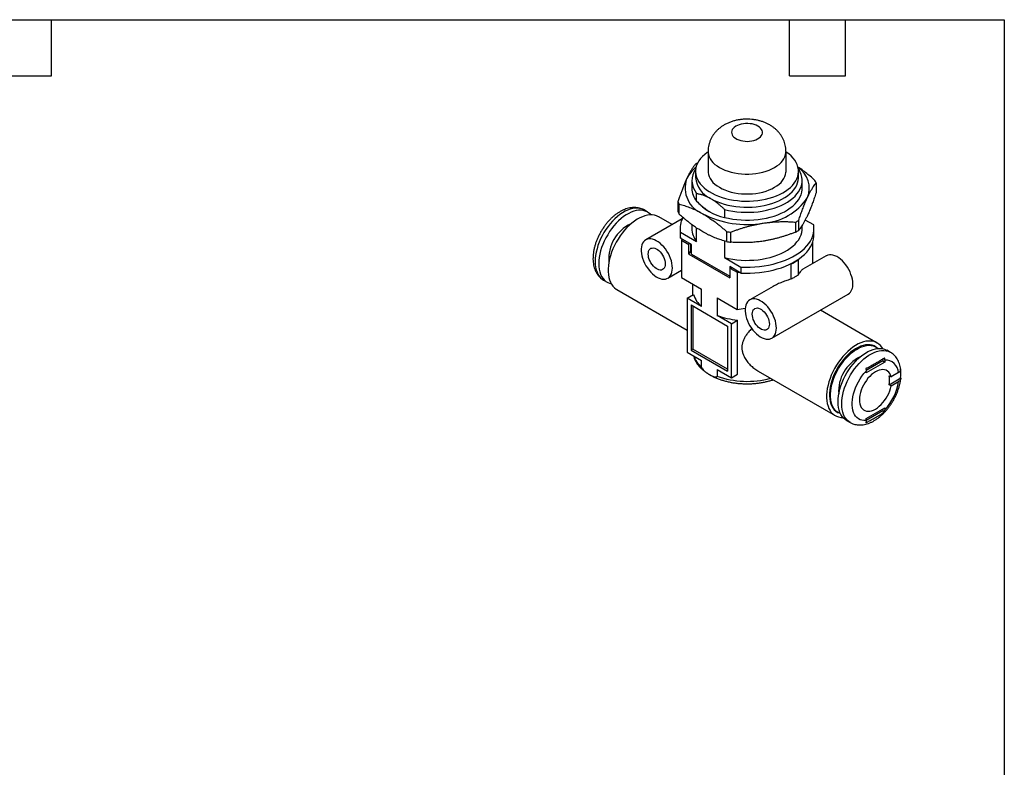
# Model space of a CAD drawing. Header units: millimetres. Extents: x 6 to 273, y 6 to 210.
# Tile 3 of 3: x 139 to 273, y 108 to 210. Entities that reach past the tile are written whole.
import ezdxf

# ---------------------------------------------------------------- set-up
doc = ezdxf.new("R2010")
doc.units = ezdxf.units.MM
doc.linetypes.add('SLD-Solid', pattern=[0])
doc.layers.add('TEXT', color=140, linetype='SLD-Solid', lineweight=25)

msp = doc.modelspace()

# ---------------------------------------------------------------- linework, layer by layer
for p, q in [((232.77, 191.62), (232.77, 188.93)), ((243.37, 188.93), (243.37, 191.62)), ((231.07, 188.93), (231.07, 188.11)), ((245.07, 188.11), (245.07, 188.93)), ((230.57, 187.7), (230.57, 186.64)), ((245.57, 186.64), (245.57, 187.7)), ((247.46, 187.38), (247.46, 186.01)), ((228.67, 184.82), (228.67, 183.46)), ((231.21, 184.88), (231.21, 185.95)), ((224.55, 183.4), (224.06, 183.69)), ((228.83, 183.13), (228.83, 184.5)), ((235.02, 183.75), (235.02, 182.69)), ((229.26, 182.49), (224.3, 179.63)), ((227.9, 181.7), (226.07, 182.76)), ((245.09, 180.92), (245.09, 182.28)), ((247.13, 181.66), (245.98, 182.32)), ((228.97, 181.17), (228.97, 180.36)), ((230.57, 181.72), (230.57, 181.17)), ((231.21, 179.41), (231.21, 181.26)), ((235.29, 180.77), (235.29, 179.4)), ((244.68, 182.04), (244.68, 180.68)), ((245.57, 181.17), (245.57, 181.6)), ((247.17, 180.36), (247.17, 181.17)), ((229.01, 179.87), (229.01, 180.69)), ((229.01, 180.69), (231.21, 179.41)), ((230.53, 178.99), (229.01, 179.87)), ((229.24, 179.74), (229.16, 179.58)), ((229.16, 179.58), (229.16, 174.51)), ((229.16, 179.58), (230.14, 179.01)), ((235.02, 179.48), (235.02, 177.22)), ((235.85, 179.31), (235.85, 180.68)), ((230.22, 179.17), (230.14, 179.01)), ((230.14, 177.7), (230.14, 179.01)), ((230.36, 178.16), (230.14, 177.7)), ((230.36, 179.09), (230.36, 178.05)), ((230.53, 177.69), (230.53, 178.99)), ((246.97, 179.27), (246.97, 176.39)), ((230.14, 177.7), (235.74, 174.48)), ((230.53, 177.69), (235.71, 174.7)), ((235.02, 177.22), (237.23, 175.94)), ((245.01, 176.92), (245.04, 176.98)), ((245.01, 176.92), (245.01, 174.85)), ((248.83, 177.46), (245.65, 175.63)), ((227.3, 174.43), (229.16, 175.51)), ((237.23, 175.12), (235.71, 176)), ((235.71, 176), (235.71, 174.7)), ((235.74, 175.78), (236.02, 175.82)), ((235.74, 175.78), (236.72, 175.22)), ((235.74, 175.78), (235.74, 174.48)), ((237.23, 175.94), (237.23, 175.12)), ((243.91, 176.33), (244.02, 176.35)), ((244.02, 176.35), (244.02, 174.28)), ((218.56, 174.16), (219.05, 173.88)), ((229.16, 174.51), (231.89, 172.94)), ((235.71, 174.7), (235.74, 174.69)), ((236.72, 175.22), (236.99, 175.26)), ((236.72, 175.22), (236.72, 170.15)), ((220.37, 172.89), (229.93, 167.36)), ((230.67, 173.65), (230.67, 172.12)), ((231.89, 170.57), (231.89, 172.94)), ((241.62, 173.3), (238.44, 171.46)), ((229.93, 171.7), (230.78, 172.19)), ((229.93, 171.7), (229.93, 164.35)), ((231.89, 170.57), (229.93, 171.7)), ((233.99, 171.73), (236.72, 170.15)), ((233.99, 171.73), (233.99, 169.36)), ((241.44, 166.27), (251.83, 172.27)), ((230.46, 170.78), (235.41, 167.92)), ((230.46, 170.78), (230.46, 164.66)), ((230.68, 170.66), (230.68, 164.78)), ((236.72, 170.15), (237.83, 170.33)), ((255.77, 165.61), (248.04, 170.08)), ((235.95, 168.23), (233.99, 169.36)), ((235.95, 168.23), (236.79, 168.72)), ((236.79, 161.37), (236.79, 168.72)), ((235.41, 167.92), (235.41, 161.8)), ((235.95, 160.88), (235.95, 168.23)), ((230.68, 164.78), (230.46, 164.66)), ((235.41, 162.05), (230.68, 164.78)), ((255.63, 165.06), (255.49, 165.14)), ((229.93, 164.35), (231.89, 163.22)), ((230.46, 164.66), (235.41, 161.8)), ((256.52, 163.45), (256.52, 163.17)), ((257.57, 164.34), (257.08, 164.63)), ((231.89, 162.32), (231.89, 163.22)), ((233.99, 162.01), (235.95, 160.88)), ((233.99, 162.01), (233.99, 161.11)), ((256.52, 163.17), (254.25, 161.86)), ((256.8, 163.01), (254.26, 161.54)), ((256.52, 163.17), (256.8, 163.01)), ((256.8, 163.27), (256.8, 163.01)), ((235.95, 160.88), (236.79, 161.37)), ((239.6, 161.78), (250.07, 155.74)), ((254.26, 161.54), (254.26, 161.8)), ((257.38, 161.17), (257.66, 161.01)), ((257.38, 159.95), (258.96, 160.86)), ((258.67, 161.59), (257.66, 161.01)), ((257.66, 159.78), (257.38, 159.95)), ((257.66, 159.78), (258.67, 160.37)), ((254.26, 155.33), (256.8, 156.8)), ((256.52, 156.64), (256.52, 156.39)), ((256.8, 156.8), (256.8, 156.54)), ((250.34, 156.22), (250.48, 156.14)), ((256.52, 156.39), (254.26, 155.09)), ((254.26, 155.07), (254.26, 155.33)), ((256.52, 156.39), (256.76, 156.25)), ((251.58, 155.1), (252.08, 154.81))]:
    msp.add_line(p, q)
at = {"flags": 128}
for points in [[(239.55, 195.09), (239.32, 195.21), (239.06, 195.3), (238.78, 195.38), (238.49, 195.42), (238.18, 195.45), (237.87, 195.44), (237.57, 195.42), (237.28, 195.36), (237.01, 195.28), (236.75, 195.18), (236.53, 195.06), (236.34, 194.92), (236.18, 194.77), (236.07, 194.61), (235.99, 194.44), (235.97, 194.26), (235.98, 194.08), (236.04, 193.91), (236.15, 193.74), (236.29, 193.59), (236.48, 193.44), (236.69, 193.32), (236.94, 193.21), (237.21, 193.13), (237.5, 193.07), (237.8, 193.03), (238.1, 193.02), (238.41, 193.04), (238.71, 193.08), (238.99, 193.15), (239.26, 193.24), (239.5, 193.35), (239.7, 193.48), (239.88, 193.62), (240.01, 193.78), (240.11, 193.95), (240.16, 194.13), (240.16, 194.3), (240.12, 194.48), (240.04, 194.65), (239.92, 194.81), (239.75, 194.96), (239.55, 195.09)], [(232.77, 191.57), (232.65, 191.49), (232.31, 191.23), (232.02, 190.96), (231.76, 190.68), (231.53, 190.38), (231.36, 190.08), (231.22, 189.77), (231.12, 189.45), (231.08, 189.13), (231.07, 188.81), (231.11, 188.49), (231.19, 188.17), (231.32, 187.86), (231.49, 187.55), (231.7, 187.25), (231.95, 186.97), (232.24, 186.69), (232.56, 186.43), (232.92, 186.19), (233.32, 185.96), (233.74, 185.75), (234.19, 185.56), (234.67, 185.4), (235.16, 185.25), (235.68, 185.13), (236.21, 185.03), (236.75, 184.96), (237.3, 184.91), (237.86, 184.89), (238.41, 184.89), (238.97, 184.92), (239.52, 184.98), (240.06, 185.05), (240.58, 185.16), (241.09, 185.29), (241.59, 185.44), (242.06, 185.61), (242.5, 185.8), (242.92, 186.02), (243.3, 186.25), (243.65, 186.5), (243.97, 186.76), (244.25, 187.04), (244.49, 187.33), (244.69, 187.63), (244.85, 187.94), (244.97, 188.25), (245.04, 188.57), (245.07, 188.89), (245.05, 189.21), (244.99, 189.53), (244.88, 189.85), (244.74, 190.16), (244.55, 190.46), (244.32, 190.75), (244.05, 191.03), (243.74, 191.3), (243.39, 191.55), (243.37, 191.57)], [(232.77, 191.62), (232.77, 191.48), (232.82, 191.2), (232.91, 190.92), (233.04, 190.65), (233.22, 190.39), (233.44, 190.13), (233.69, 189.89), (233.99, 189.67), (234.32, 189.46), (234.68, 189.27), (235.07, 189.1), (235.49, 188.95), (235.93, 188.82), (236.38, 188.72), (236.85, 188.65), (237.33, 188.59), (237.82, 188.57), (238.31, 188.57), (238.8, 188.59), (239.28, 188.65), (239.75, 188.72), (240.21, 188.82), (240.65, 188.95), (241.06, 189.1), (241.45, 189.27), (241.81, 189.46), (242.14, 189.67), (242.44, 189.89), (242.7, 190.13), (242.91, 190.39), (243.09, 190.65), (243.23, 190.92), (243.32, 191.2), (243.36, 191.48), (243.37, 191.62)], [(232.77, 188.93), (232.77, 188.79), (232.82, 188.51), (232.91, 188.23), (233.04, 187.96), (233.22, 187.69), (233.44, 187.44), (233.69, 187.2), (233.99, 186.97), (234.32, 186.77), (234.68, 186.58), (235.07, 186.41), (235.49, 186.26), (235.93, 186.13), (236.38, 186.03), (236.85, 185.95), (237.33, 185.9), (237.82, 185.87), (238.31, 185.87), (238.8, 185.9), (239.28, 185.95), (239.75, 186.03), (240.21, 186.13), (240.65, 186.26), (241.06, 186.41), (241.45, 186.58), (241.81, 186.77), (242.14, 186.97), (242.44, 187.2), (242.7, 187.44), (242.91, 187.69), (243.09, 187.96), (243.23, 188.23), (243.32, 188.51), (243.36, 188.79), (243.37, 188.93)], [(235.02, 183.75), (235.56, 183.62), (236.12, 183.52), (236.69, 183.45), (237.26, 183.4), (237.84, 183.38), (238.42, 183.38), (239, 183.41), (239.58, 183.46), (240.14, 183.54), (240.7, 183.65), (241.23, 183.78), (241.75, 183.93), (242.25, 184.11), (242.72, 184.31), (243.16, 184.53), (243.57, 184.76), (243.95, 185.02), (244.29, 185.29), (244.6, 185.58), (244.86, 185.88), (245.09, 186.19), (245.27, 186.51), (245.41, 186.83), (245.51, 187.16), (245.56, 187.5), (245.56, 187.83), (245.52, 188.17), (245.44, 188.5), (245.31, 188.83), (245.14, 189.15), (245.04, 189.3)], [(233.12, 185.26), (233.53, 185.03), (233.97, 184.83), (234.44, 184.65), (234.94, 184.5), (235.45, 184.36), (235.98, 184.25), (236.53, 184.17), (237.08, 184.11), (237.64, 184.08), (238.21, 184.07), (238.77, 184.09), (239.33, 184.14), (239.88, 184.21), (240.42, 184.31), (240.94, 184.43), (241.44, 184.57), (241.93, 184.74), (242.38, 184.93), (242.81, 185.14), (243.21, 185.37), (243.58, 185.62), (243.91, 185.88), (244.2, 186.16), (244.45, 186.45), (244.66, 186.76), (244.83, 187.07), (244.95, 187.38), (245.03, 187.71), (245.06, 188.03), (245.07, 188.11)], [(235.02, 182.69), (235.56, 182.56), (236.12, 182.46), (236.69, 182.39), (237.26, 182.34), (237.84, 182.32), (238.42, 182.32), (239, 182.35), (239.58, 182.4), (240.14, 182.48), (240.7, 182.59), (241.23, 182.72), (241.75, 182.87), (242.25, 183.05), (242.72, 183.25), (243.16, 183.46), (243.57, 183.7), (243.95, 183.96), (244.29, 184.23), (244.6, 184.52), (244.86, 184.81), (245.09, 185.12), (245.27, 185.44), (245.41, 185.77), (245.51, 186.1), (245.56, 186.44), (245.57, 186.64)], [(224.06, 183.69), (224, 183.72), (223.73, 183.84), (223.45, 183.91), (223.15, 183.94), (222.84, 183.94), (222.51, 183.89), (222.17, 183.8), (221.83, 183.68), (221.48, 183.51), (221.13, 183.31), (220.79, 183.07), (220.44, 182.8), (220.11, 182.5), (219.78, 182.17), (219.47, 181.82), (219.17, 181.44), (218.88, 181.04), (218.62, 180.62), (218.38, 180.19), (218.16, 179.75), (217.97, 179.3), (217.8, 178.85), (217.67, 178.4), (217.56, 177.96), (217.48, 177.52), (217.43, 177.09), (217.42, 176.68), (217.43, 176.29), (217.48, 175.91), (217.56, 175.57), (217.67, 175.25), (217.8, 174.95), (217.97, 174.69), (218.16, 174.47), (218.38, 174.28), (218.56, 174.16)], [(225.01, 183.03), (224.95, 183.1), (224.73, 183.28), (224.49, 183.44), (224.23, 183.55), (223.95, 183.62), (223.65, 183.66), (223.33, 183.65), (223, 183.6), (222.67, 183.52), (222.32, 183.39), (221.98, 183.23), (221.63, 183.02), (221.28, 182.79), (220.94, 182.52), (220.6, 182.22), (220.27, 181.89), (219.96, 181.53), (219.66, 181.15), (219.38, 180.75), (219.12, 180.33), (218.87, 179.9), (218.66, 179.46), (218.46, 179.02), (218.3, 178.57), (218.16, 178.12), (218.05, 177.67), (217.98, 177.23), (217.93, 176.81), (217.91, 176.39), (217.93, 176), (217.98, 175.63), (218.05, 175.28), (218.16, 174.96), (218.3, 174.67), (218.46, 174.41), (218.66, 174.18), (218.87, 173.99), (219.12, 173.84), (219.38, 173.73), (219.61, 173.66)], [(226.07, 182.76), (226.04, 182.78), (225.77, 182.9), (225.48, 182.98), (225.18, 183.02), (224.86, 183.02), (224.53, 182.98), (224.19, 182.9), (223.84, 182.78), (223.48, 182.62), (223.13, 182.42), (222.77, 182.19), (222.42, 181.92), (222.07, 181.63), (221.74, 181.3), (221.41, 180.94), (221.1, 180.56), (220.8, 180.16), (220.53, 179.74), (220.27, 179.3), (220.04, 178.86), (219.84, 178.4), (219.65, 177.94), (219.5, 177.48), (219.38, 177.03), (219.28, 176.57), (219.22, 176.13), (219.19, 175.7), (219.19, 175.29), (219.22, 174.9), (219.28, 174.53), (219.38, 174.19), (219.5, 173.87), (219.65, 173.59), (219.84, 173.34), (220.04, 173.12), (220.27, 172.94), (220.37, 172.89)], [(235.02, 177.22), (235.56, 177.09), (236.12, 176.99), (236.69, 176.92), (237.26, 176.87), (237.84, 176.84), (238.42, 176.85), (239, 176.88), (239.58, 176.93), (240.14, 177.01), (240.7, 177.12), (241.23, 177.25), (241.75, 177.4), (242.25, 177.58), (242.72, 177.78), (243.16, 177.99), (243.57, 178.23), (243.95, 178.49), (244.29, 178.76), (244.6, 179.04), (244.86, 179.34), (245.09, 179.65), (245.27, 179.97), (245.41, 180.3), (245.51, 180.63), (245.56, 180.97), (245.57, 181.17)], [(237.23, 175.94), (237.87, 175.92), (238.5, 175.92), (239.14, 175.96), (239.77, 176.01), (240.4, 176.09), (241.01, 176.2), (241.6, 176.33), (242.18, 176.49), (242.74, 176.67), (243.28, 176.87), (243.79, 177.09), (244.27, 177.33), (244.72, 177.59), (245.14, 177.87), (245.53, 178.16), (245.87, 178.47), (246.18, 178.8), (246.45, 179.13), (246.68, 179.47), (246.86, 179.83), (247, 180.19), (247.1, 180.55), (247.16, 180.92), (247.16, 181.29), (247.13, 181.66)], [(227.92, 175.8), (227.9, 176.11), (227.86, 176.44), (227.78, 176.77), (227.67, 177.11), (227.53, 177.44), (227.37, 177.77), (227.18, 178.09), (226.97, 178.39), (226.74, 178.67), (226.5, 178.93), (226.25, 179.16), (225.99, 179.35), (225.73, 179.51), (225.47, 179.64), (225.22, 179.72), (224.97, 179.76), (224.74, 179.76), (224.52, 179.72), (224.32, 179.64), (224.15, 179.52), (223.99, 179.36), (223.87, 179.16), (223.78, 178.94), (223.71, 178.68), (223.68, 178.4), (223.68, 178.1), (223.71, 177.78), (223.78, 177.45), (223.87, 177.12), (223.99, 176.78), (224.15, 176.45), (224.32, 176.12), (224.52, 175.81), (224.74, 175.52), (224.97, 175.25), (225.22, 175.01), (225.47, 174.8), (225.73, 174.62), (225.99, 174.48), (226.25, 174.37), (226.5, 174.31), (226.74, 174.29), (226.97, 174.31), (227.18, 174.37), (227.37, 174.47), (227.53, 174.61), (227.67, 174.79), (227.78, 175), (227.86, 175.24), (227.9, 175.51), (227.92, 175.8)], [(228.97, 180.36), (228.97, 180.24), (229.01, 179.87)], [(237.23, 175.12), (237.87, 175.1), (238.5, 175.11), (239.14, 175.14), (239.77, 175.2), (240.4, 175.28), (241.01, 175.38), (241.6, 175.52), (242.18, 175.67), (242.74, 175.85), (243.28, 176.05), (243.79, 176.27), (244.27, 176.51), (244.72, 176.77), (245.14, 177.05), (245.53, 177.35), (245.87, 177.66), (246.18, 177.98), (246.45, 178.31), (246.68, 178.66), (246.86, 179.01), (247, 179.37), (247.1, 179.74), (247.16, 180.1), (247.17, 180.36)], [(226.96, 176.35), (226.95, 176.14), (226.9, 175.95), (226.82, 175.79), (226.72, 175.67), (226.59, 175.58), (226.44, 175.53), (226.27, 175.52), (226.08, 175.56), (225.89, 175.63), (225.7, 175.74), (225.51, 175.89), (225.33, 176.06), (225.16, 176.27), (225.01, 176.49), (224.88, 176.73), (224.77, 176.98), (224.69, 177.23), (224.65, 177.47), (224.63, 177.7), (224.65, 177.91), (224.69, 178.1), (224.77, 178.26), (224.88, 178.39), (225.01, 178.48), (225.16, 178.52), (225.33, 178.53), (225.51, 178.5), (225.7, 178.43), (225.89, 178.32), (226.08, 178.17), (226.27, 177.99), (226.44, 177.79), (226.59, 177.56), (226.72, 177.32), (226.82, 177.08), (226.9, 176.83), (226.95, 176.59), (226.96, 176.35)], [(252.46, 173.64), (252.44, 173.95), (252.39, 174.27), (252.31, 174.61), (252.2, 174.94), (252.07, 175.28), (251.9, 175.61), (251.71, 175.93), (251.51, 176.23), (251.28, 176.51), (251.04, 176.77), (250.79, 177), (250.53, 177.19), (250.27, 177.35), (250.01, 177.47), (249.75, 177.56), (249.51, 177.6), (249.27, 177.6), (249.06, 177.56), (248.86, 177.48), (248.83, 177.46)], [(242.06, 167.64), (242.05, 167.95), (242, 168.27), (241.92, 168.61), (241.81, 168.94), (241.67, 169.28), (241.51, 169.61), (241.32, 169.93), (241.11, 170.23), (240.89, 170.51), (240.65, 170.77), (240.39, 170.99), (240.14, 171.19), (239.87, 171.35), (239.61, 171.47), (239.36, 171.56), (239.11, 171.6), (238.88, 171.6), (238.66, 171.56), (238.46, 171.47), (238.29, 171.35), (238.14, 171.19), (238.01, 171), (237.92, 170.77), (237.85, 170.52), (237.82, 170.24), (237.82, 169.94), (237.85, 169.62), (237.92, 169.29), (238.01, 168.95), (238.14, 168.62), (238.29, 168.28), (238.46, 167.96), (238.66, 167.65), (238.88, 167.35), (239.11, 167.09), (239.36, 166.84), (239.61, 166.63), (239.87, 166.45), (240.14, 166.31), (240.39, 166.21), (240.65, 166.15), (240.89, 166.13), (241.11, 166.15), (241.32, 166.21), (241.51, 166.31), (241.67, 166.45), (241.81, 166.63), (241.92, 166.84), (242, 167.08), (242.05, 167.35), (242.06, 167.64)], [(241.11, 168.19), (241.09, 167.98), (241.04, 167.79), (240.97, 167.63), (240.86, 167.5), (240.73, 167.42), (240.58, 167.37), (240.41, 167.36), (240.23, 167.39), (240.04, 167.47), (239.84, 167.58), (239.65, 167.72), (239.47, 167.9), (239.3, 168.1), (239.15, 168.33), (239.02, 168.57), (238.91, 168.81), (238.84, 169.06), (238.79, 169.31), (238.77, 169.54), (238.79, 169.75), (238.84, 169.94), (238.91, 170.1), (239.02, 170.22), (239.15, 170.31), (239.3, 170.36), (239.47, 170.37), (239.65, 170.34), (239.84, 170.26), (240.04, 170.15), (240.23, 170), (240.41, 169.83), (240.58, 169.62), (240.73, 169.4), (240.86, 169.16), (240.97, 168.91), (241.04, 168.66), (241.09, 168.42), (241.11, 168.19)], [(256.52, 164.84), (256.39, 165.04), (256.2, 165.27), (255.98, 165.47), (255.73, 165.63), (255.47, 165.75), (255.18, 165.84), (254.88, 165.88), (254.56, 165.88), (254.23, 165.84), (253.89, 165.76), (253.54, 165.64), (253.18, 165.48), (252.83, 165.28), (252.47, 165.05), (252.12, 164.78), (251.77, 164.48), (251.44, 164.15), (251.11, 163.8), (250.8, 163.42), (250.5, 163.01), (250.23, 162.59), (249.97, 162.16), (249.74, 161.71), (249.53, 161.26), (249.35, 160.8), (249.2, 160.34), (249.08, 159.88), (248.98, 159.43), (248.92, 158.99), (248.89, 158.56), (248.89, 158.15), (248.92, 157.76), (248.98, 157.39), (249.08, 157.04), (249.2, 156.73), (249.35, 156.44), (249.53, 156.19), (249.74, 155.98), (249.97, 155.8), (250.23, 155.66), (250.5, 155.56), (250.8, 155.5), (251.11, 155.47), (251.12, 155.47)], [(255.49, 165.14), (255.34, 165.22), (255.07, 165.31), (254.79, 165.37), (254.48, 165.38), (254.17, 165.35), (253.84, 165.28), (253.51, 165.17), (253.17, 165.02), (252.83, 164.83), (252.49, 164.61), (252.15, 164.35), (251.82, 164.06), (251.5, 163.74), (251.19, 163.39), (250.9, 163.02), (250.63, 162.63), (250.37, 162.22), (250.14, 161.79), (249.93, 161.36), (249.75, 160.92), (249.59, 160.48), (249.47, 160.04), (249.37, 159.61), (249.31, 159.19), (249.28, 158.78), (249.28, 158.38), (249.31, 158.01), (249.37, 157.66), (249.47, 157.33), (249.59, 157.04), (249.75, 156.78), (249.93, 156.55), (250.14, 156.36), (250.34, 156.22)], [(250.77, 156.01), (250.51, 156.12), (250.28, 156.27), (250.07, 156.47), (249.89, 156.69), (249.73, 156.96), (249.61, 157.25), (249.52, 157.58), (249.45, 157.93), (249.42, 158.3), (249.42, 158.69), (249.45, 159.1), (249.52, 159.53), (249.61, 159.96), (249.73, 160.4), (249.89, 160.84), (250.07, 161.28), (250.28, 161.71), (250.51, 162.14), (250.77, 162.55), (251.04, 162.94), (251.34, 163.31), (251.64, 163.66), (251.96, 163.98), (252.29, 164.27), (252.63, 164.53), (252.97, 164.75), (253.31, 164.94), (253.65, 165.09), (253.99, 165.2), (254.31, 165.27), (254.63, 165.3), (254.93, 165.28), (255.21, 165.23), (255.48, 165.14), (255.72, 165), (255.89, 164.88)], [(251.58, 155.1), (251.4, 155.22), (251.18, 155.41), (250.99, 155.63), (250.83, 155.89), (250.69, 156.18), (250.58, 156.5), (250.5, 156.85), (250.46, 157.22), (250.44, 157.62), (250.46, 158.03), (250.5, 158.45), (250.58, 158.89), (250.69, 159.34), (250.83, 159.79), (250.99, 160.24), (251.18, 160.69), (251.4, 161.13), (251.64, 161.56), (251.91, 161.97), (252.19, 162.37), (252.49, 162.75), (252.8, 163.11), (253.13, 163.44), (253.46, 163.74), (253.81, 164.01), (254.16, 164.25), (254.5, 164.45), (254.85, 164.61), (255.2, 164.74), (255.53, 164.83), (255.86, 164.87), (256.17, 164.88), (256.47, 164.85), (256.75, 164.77), (257.02, 164.66), (257.08, 164.63)], [(252.08, 154.81), (251.9, 154.93), (251.68, 155.12), (251.49, 155.35), (251.32, 155.6), (251.18, 155.9), (251.08, 156.22), (251, 156.57), (250.95, 156.94), (250.94, 157.33), (250.95, 157.74), (251, 158.17), (251.08, 158.61), (251.18, 159.05), (251.32, 159.5), (251.49, 159.95), (251.68, 160.4), (251.9, 160.84), (252.14, 161.27), (252.4, 161.69), (252.68, 162.09), (252.98, 162.47), (253.3, 162.82), (253.62, 163.15), (253.96, 163.45), (254.3, 163.73), (254.65, 163.96), (255, 164.16), (255.35, 164.33), (255.69, 164.45), (256.03, 164.54), (256.35, 164.59), (256.67, 164.59), (256.97, 164.56), (257.25, 164.49), (257.51, 164.37), (257.58, 164.33)], [(257.66, 161.01), (257.58, 161.25), (257.47, 161.47), (257.33, 161.65), (257.17, 161.8), (256.98, 161.9), (256.77, 161.97), (256.55, 162), (256.31, 161.98), (256.05, 161.93), (255.79, 161.83), (255.53, 161.7), (255.26, 161.53), (255, 161.32), (254.75, 161.08), (254.51, 160.82), (254.29, 160.53), (254.08, 160.22), (253.89, 159.9), (253.73, 159.56), (253.59, 159.22), (253.48, 158.88), (253.4, 158.54), (253.36, 158.22), (253.34, 157.9), (253.36, 157.61), (253.4, 157.33), (253.48, 157.09), (253.59, 156.87), (253.73, 156.69), (253.89, 156.54), (254.08, 156.43), (254.29, 156.37), (254.51, 156.34), (254.75, 156.35), (255, 156.41), (255.26, 156.5), (255.53, 156.63), (255.79, 156.81), (256.05, 157.01), (256.31, 157.25), (256.55, 157.51), (256.77, 157.8), (256.98, 158.11), (257.17, 158.43), (257.33, 158.76), (257.47, 159.11), (257.58, 159.45), (257.66, 159.78)], [(254.26, 155.07), (253.97, 155.06), (253.7, 155.11), (253.45, 155.19), (253.22, 155.31), (253.01, 155.47), (252.83, 155.67), (252.67, 155.91), (252.55, 156.17), (252.45, 156.47), (252.39, 156.8), (252.35, 157.15), (252.35, 157.52), (252.39, 157.91), (252.45, 158.31), (252.55, 158.71), (252.67, 159.13), (252.83, 159.54), (253.01, 159.95), (253.22, 160.35), (253.45, 160.74), (253.7, 161.12), (253.97, 161.47), (254.26, 161.8)]]:
    msp.add_lwpolyline(points, dxfattribs=at)
for centre, radius, start, end in [((235.75, 182.24), 9.01, 119.0435, 121.5154), ((233.91, 185.92), 4.51, 127.9225, 153.7967), ((233.31, 187.7), 2.73, 144.0809, 219.8865), ((243.15, 186.65), 3.38, 337.6878, 56.8214), ((233.4, 186.68), 3.75, 160.7317, 249.0652), ((234.56, 188.46), 3.52, 185.645, 245.6752), ((243.86, 185.91), 3.88, 22.237, 27.5599), ((233.43, 186.7), 2.87, 181.1203, 219.244), ((232.27, 186.29), 3.88, 202.237, 207.5599), ((236.44, 189.54), 7, 221.704, 258.3014), ((239.8, 189.65), 7.76, 273.4335, 326.5611), ((232.27, 184.93), 3.88, 202.237, 207.5599), ((232.17, 181.17), 3.21, 151.8377, 188.5714), ((238.05, 194.73), 13.02, 242.6027, 279.8113), ((240.34, 190.04), 9.1, 298.4882, 301.5064), ((224.44, 177.12), 5.16, 114.8898, 185.1155), ((233.43, 181.23), 2.87, 181.1203, 219.244), ((237.96, 196.14), 15.61, 260.1539, 262.26), ((240.34, 188.67), 9.1, 298.4882, 301.5064), ((237.96, 194.78), 15.61, 260.1539, 262.26), ((233.32, 179.21), 3.18, 201.2573, 208.5396), ((240.22, 184.08), 8.62, 296.2073, 303.7873), ((250.93, 173.5), 1.53, 306.1456, 5.1666), ((234.16, 173.33), 3.57, 198.6242, 230.5249), ((237.83, 179.69), 11.02, 249.5748, 264.5542), ((234.17, 165.1), 3.59, 200.3311, 230.5215), ((255.73, 159.05), 5.21, 116.0541, 183.9513), ((256.9, 161.51), 1.77, 2.76, 93.2453), ((254.01, 161.47), 4.98, 352.9433, 7.0567), ((238.08, 172.5), 12.1, 250.2192, 285.2346), ((254.54, 160.56), 2.9, 347.8155, 12.1845), ((251.46, 161.51), 7.3, 317.0809, 351.02)]:
    msp.add_arc(centre, radius, start, end)
for points, knots in [([(241.15, 195.25), (241.06, 195.3), (240.84, 195.43), (240.47, 195.59), (240.05, 195.74), (239.61, 195.86), (239.16, 195.95), (238.7, 196.01), (238.24, 196.04), (237.77, 196.04), (237.3, 196), (236.84, 195.93), (236.38, 195.83), (235.92, 195.69), (235.48, 195.51), (235.06, 195.31), (234.69, 195.08), (234.36, 194.83), (234.05, 194.57), (233.78, 194.28), (233.54, 193.98), (233.32, 193.66), (233.14, 193.31), (232.98, 192.93), (232.87, 192.54), (232.8, 192.14), (232.76, 191.83), (232.77, 191.66), (232.77, 191.62)], [0, 0, 0, 0, 0.029642, 0.070232, 0.111228, 0.152697, 0.194325, 0.235983, 0.277661, 0.319441, 0.361453, 0.403814, 0.446673, 0.49013, 0.534174, 0.578569, 0.617753, 0.656152, 0.693751, 0.730619, 0.766861, 0.802593, 0.837922, 0.876771, 0.914999, 0.952586, 0.989625, 1, 1, 1, 1]), ([(243.36, 191.62), (243.36, 191.66), (243.37, 191.82), (243.34, 192.11), (243.27, 192.5), (243.17, 192.87), (243.03, 193.23), (242.86, 193.57), (242.65, 193.9), (242.42, 194.21), (242.15, 194.5), (241.86, 194.77), (241.53, 195.02), (241.28, 195.17), (241.15, 195.25)], [0, 0, 0, 0, 0.021659, 0.109531, 0.196615, 0.283139, 0.369359, 0.455556, 0.542035, 0.629139, 0.71724, 0.806733, 0.897994, 1, 1, 1, 1]), ([(231.04, 189.92), (231, 189.86), (230.92, 189.76), (230.8, 189.59), (230.69, 189.42), (230.57, 189.24), (230.45, 189.05), (230.33, 188.85), (230.21, 188.63), (230.09, 188.4), (229.97, 188.17), (229.9, 188), (229.86, 187.91)], [0, 0, 0, 0, 0.106613, 0.207875, 0.305925, 0.402828, 0.500559, 0.600141, 0.700719, 0.801416, 0.901422, 1, 1, 1, 1]), ([(247.31, 187.71), (247.09, 187.9), (246.66, 188.27), (246.02, 188.79), (245.46, 189.22), (245.1, 189.46), (244.96, 189.55)], [0, 0, 0, 0, 0.283529, 0.5496373, 0.8200194, 1, 1, 1, 1]), ([(229.86, 187.91), (229.82, 187.84), (229.76, 187.7), (229.66, 187.48), (229.57, 187.25), (229.47, 187.02), (229.37, 186.78), (229.28, 186.53), (229.16, 186.21), (229.02, 185.82), (228.85, 185.33), (228.73, 185), (228.67, 184.82)], [0, 0, 0, 0, 0.081286, 0.161669, 0.242159, 0.323186, 0.404457, 0.485639, 0.566361, 0.707988, 0.850125, 1, 1, 1, 1]), ([(246.28, 185.37), (246.31, 185.44), (246.37, 185.58), (246.47, 185.78), (246.57, 185.96), (246.66, 186.15), (246.76, 186.32), (246.86, 186.49), (246.98, 186.68), (247.12, 186.91), (247.29, 187.15), (247.4, 187.3), (247.46, 187.38)], [0, 0, 0, 0, 0.081286, 0.161669, 0.242159, 0.323186, 0.404457, 0.485639, 0.566361, 0.707988, 0.850125, 1, 1, 1, 1]), ([(231.21, 185.95), (231.28, 185.93), (231.42, 185.91), (231.63, 185.86), (231.84, 185.81), (232.05, 185.74), (232.26, 185.67), (232.47, 185.58), (232.68, 185.48), (232.9, 185.38), (233.04, 185.3), (233.12, 185.26)], [0, 0, 0, 0, 0.115734, 0.227932, 0.337801, 0.446556, 0.555405, 0.665522, 0.776996, 0.88882, 1, 1, 1, 1]), ([(231.21, 184.88), (231.42, 184.69), (231.83, 184.29), (232.47, 183.78), (232.9, 183.51), (233.12, 183.38)], [0, 0, 0, 0, 0.333863, 0.667193, 1, 1, 1, 1]), ([(233.12, 185.26), (233.18, 185.22), (233.29, 185.15), (233.47, 185.04), (233.64, 184.92), (233.82, 184.79), (234, 184.66), (234.17, 184.52), (234.34, 184.38), (234.51, 184.23), (234.68, 184.08), (234.85, 183.92), (234.96, 183.8), (235.02, 183.75)], [0, 0, 0, 0, 0.090185, 0.180846, 0.271836, 0.362989, 0.454119, 0.545015, 0.635108, 0.724758, 0.814857, 0.906303, 1, 1, 1, 1]), ([(245.09, 182.28), (245.14, 182.41), (245.21, 182.65), (245.33, 182.99), (245.45, 183.32), (245.56, 183.64), (245.68, 183.95), (245.8, 184.25), (245.92, 184.55), (246.04, 184.84), (246.16, 185.11), (246.24, 185.29), (246.28, 185.37)], [0, 0, 0, 0, 0.106613, 0.207875, 0.305925, 0.402828, 0.500559, 0.600141, 0.700719, 0.801416, 0.901422, 1, 1, 1, 1]), ([(247.46, 186.01), (247.42, 185.89), (247.34, 185.65), (247.22, 185.3), (247.1, 184.98), (246.99, 184.66), (246.87, 184.35), (246.76, 184.04), (246.64, 183.75), (246.52, 183.46), (246.4, 183.18), (246.32, 183.01), (246.28, 182.92)], [0, 0, 0, 0, 0.106613, 0.207875, 0.305925, 0.402828, 0.500559, 0.600141, 0.700719, 0.801416, 0.901422, 1, 1, 1, 1]), ([(224.07, 183.68), (224.05, 183.69), (223.95, 183.76), (223.74, 183.85), (223.44, 183.95), (223.13, 184.01), (222.81, 184.04), (222.47, 184.03), (222.13, 183.98), (221.78, 183.9), (221.43, 183.77), (221.07, 183.61), (220.72, 183.42), (220.37, 183.19), (220.02, 182.93), (219.69, 182.64), (219.37, 182.32), (219.07, 181.98), (218.78, 181.62), (218.51, 181.24), (218.26, 180.85), (218.03, 180.44), (217.82, 180.02), (217.64, 179.59), (217.48, 179.16), (217.35, 178.73), (217.25, 178.29), (217.17, 177.86), (217.13, 177.43), (217.12, 177.01), (217.14, 176.6), (217.2, 176.21), (217.29, 175.83), (217.42, 175.48), (217.58, 175.16), (217.77, 174.87), (217.98, 174.61), (218.23, 174.38), (218.42, 174.24), (218.54, 174.18), (218.56, 174.16)], [0, 0, 0, 0, 0.003928, 0.028771, 0.053547, 0.078438, 0.103638, 0.129308, 0.15556, 0.182435, 0.209891, 0.237813, 0.266049, 0.294447, 0.322873, 0.351251, 0.379553, 0.407774, 0.435923, 0.464017, 0.492079, 0.520133, 0.548201, 0.576304, 0.604468, 0.632717, 0.661077, 0.689566, 0.718194, 0.746954, 0.77581, 0.804645, 0.833303, 0.86159, 0.88932, 0.916365, 0.942701, 0.968401, 0.993609, 1, 1, 1, 1]), ([(228.83, 184.5), (228.95, 184.46), (229.19, 184.4), (229.55, 184.29), (229.9, 184.17), (230.25, 184.04), (230.6, 183.9), (230.96, 183.74), (231.33, 183.56), (231.69, 183.38), (231.94, 183.24), (232.06, 183.17)], [0, 0, 0, 0, 0.117602, 0.228876, 0.336842, 0.444405, 0.554107, 0.665834, 0.778199, 0.889963, 1, 1, 1, 1]), ([(232.06, 180.72), (231.96, 180.78), (231.78, 180.89), (231.5, 181.06), (231.22, 181.24), (230.94, 181.43), (230.67, 181.63), (230.35, 181.86), (230, 182.14), (229.54, 182.51), (229.18, 182.82), (228.93, 183.04), (228.87, 183.09), (228.83, 183.12), (228.83, 183.13)], [0, 0, 0, 0, 0.084897, 0.16969, 0.254707, 0.339938, 0.425349, 0.510874, 0.633103, 0.755258, 0.938741, 0.969364, 0.99234, 1, 1, 1, 1]), ([(232.06, 183.17), (232.15, 183.12), (232.33, 183.01), (232.61, 182.84), (232.89, 182.65), (233.17, 182.46), (233.44, 182.27), (233.76, 182.03), (234.12, 181.76), (234.57, 181.39), (234.93, 181.08), (235.18, 180.86), (235.25, 180.8), (235.28, 180.77), (235.29, 180.77)], [0, 0, 0, 0, 0.084897, 0.16969, 0.254707, 0.339938, 0.425349, 0.510874, 0.633103, 0.755258, 0.938741, 0.969364, 0.99234, 1, 1, 1, 1]), ([(240.27, 181.9), (240.39, 181.92), (240.63, 181.96), (240.99, 182), (241.35, 182.04), (241.71, 182.07), (242.07, 182.09), (242.43, 182.1), (242.88, 182.11), (243.41, 182.11), (244.04, 182.09), (244.46, 182.06), (244.68, 182.04)], [0, 0, 0, 0, 0.081286, 0.161669, 0.242159, 0.323186, 0.404457, 0.485639, 0.566361, 0.707988, 0.850125, 1, 1, 1, 1]), ([(246.28, 182.92), (246.24, 182.85), (246.18, 182.72), (246.08, 182.52), (245.99, 182.33), (245.89, 182.15), (245.79, 181.98), (245.7, 181.81), (245.58, 181.61), (245.43, 181.39), (245.26, 181.14), (245.15, 180.99), (245.09, 180.92)], [0, 0, 0, 0, 0.081286, 0.161669, 0.242159, 0.323186, 0.404457, 0.485639, 0.566361, 0.707988, 0.850125, 1, 1, 1, 1]), ([(235.85, 180.68), (236.01, 180.74), (236.31, 180.85), (236.75, 181.01), (237.18, 181.16), (237.61, 181.29), (238.04, 181.42), (238.48, 181.54), (238.93, 181.64), (239.38, 181.74), (239.82, 181.83), (240.12, 181.88), (240.27, 181.9)], [0, 0, 0, 0, 0.106613, 0.207875, 0.305925, 0.402828, 0.500559, 0.600141, 0.700719, 0.801416, 0.901422, 1, 1, 1, 1]), ([(235.29, 179.4), (235.16, 179.43), (234.92, 179.5), (234.57, 179.61), (234.22, 179.73), (233.86, 179.85), (233.51, 180), (233.15, 180.16), (232.78, 180.33), (232.42, 180.52), (232.18, 180.66), (232.06, 180.72)], [0, 0, 0, 0, 0.117602, 0.228876, 0.336842, 0.444405, 0.554107, 0.665834, 0.778199, 0.889963, 1, 1, 1, 1]), ([(240.27, 179.45), (240.15, 179.44), (239.9, 179.4), (239.54, 179.36), (239.18, 179.32), (238.82, 179.29), (238.46, 179.27), (238.1, 179.25), (237.66, 179.25), (237.12, 179.25), (236.49, 179.27), (236.07, 179.3), (235.85, 179.31)], [0, 0, 0, 0, 0.081286, 0.161669, 0.242159, 0.323186, 0.404457, 0.485639, 0.566361, 0.707988, 0.850125, 1, 1, 1, 1]), ([(244.68, 180.68), (244.53, 180.62), (244.23, 180.51), (243.78, 180.35), (243.35, 180.2), (242.92, 180.07), (242.49, 179.94), (242.05, 179.82), (241.6, 179.71), (241.16, 179.61), (240.71, 179.53), (240.41, 179.48), (240.27, 179.45)], [0, 0, 0, 0, 0.106613, 0.207875, 0.305925, 0.402828, 0.500559, 0.600141, 0.700719, 0.801416, 0.901422, 1, 1, 1, 1]), ([(245.65, 175.62), (245.62, 175.6), (245.5, 175.52), (245.28, 175.28), (245.1, 175), (245.01, 174.85)], [0, 0, 0, 0, 0.191218, 0.581034, 1, 1, 1, 1]), ([(244.02, 174.28), (243.79, 174.21), (243.33, 174.07), (242.68, 173.82), (242.11, 173.57), (241.77, 173.38), (241.63, 173.3)], [0, 0, 0, 0, 0.281239, 0.5523699, 0.8088304, 1, 1, 1, 1]), ([(245.01, 174.85), (244.96, 174.82), (244.86, 174.75), (244.7, 174.66), (244.51, 174.54), (244.33, 174.44), (244.16, 174.35), (244.07, 174.3), (244.02, 174.28)], [0, 0, 0, 0, 0.166828, 0.333501, 0.500003, 0.749795, 0.874873, 1, 1, 1, 1]), ([(238.72, 167.57), (238.72, 167.57), (238.55, 167.41), (238.3, 167.12), (237.96, 166.7), (237.71, 166.3), (237.52, 165.88), (237.4, 165.44), (237.36, 164.99), (237.4, 164.53), (237.53, 164.08), (237.75, 163.6), (238.07, 163.1), (238.5, 162.61), (238.99, 162.19), (239.36, 161.91), (239.58, 161.8), (239.61, 161.79)], [0, 0, 0, 0, 0.000005, 0.089475, 0.156637, 0.224001, 0.291349, 0.358878, 0.425968, 0.493069, 0.560669, 0.628176, 0.717999, 0.807584, 0.897208, 0.9868, 1, 1, 1, 1]), ([(230.78, 163.86), (230.81, 163.76), (230.87, 163.55), (231.02, 163.24), (231.2, 162.91), (231.42, 162.6), (231.68, 162.3), (231.98, 162.02), (232.31, 161.74), (232.67, 161.49), (233.06, 161.25), (233.48, 161.03), (233.93, 160.83), (234.39, 160.66), (234.88, 160.5), (235.38, 160.37), (235.89, 160.26), (236.42, 160.18), (236.95, 160.11), (237.49, 160.08), (238.03, 160.06), (238.58, 160.07), (239.12, 160.11), (239.65, 160.17), (240.18, 160.25), (240.69, 160.36), (241.17, 160.48), (241.48, 160.57), (241.62, 160.62)], [0, 0, 0, 0, 0.032027, 0.06848, 0.105424, 0.142933, 0.181011, 0.219599, 0.258594, 0.297871, 0.337316, 0.376835, 0.416345, 0.455811, 0.495214, 0.534551, 0.573826, 0.613045, 0.652221, 0.691367, 0.730495, 0.769622, 0.808759, 0.847917, 0.887113, 0.926361, 0.965676, 1, 1, 1, 1]), ([(256.76, 163.6), (256.62, 163.5), (256.48, 163.4), (256.19, 163.23), (256.06, 163.15), (255.8, 163), (255.67, 162.92), (255.32, 162.72), (255.11, 162.6), (254.78, 162.42), (254.67, 162.36), (254.51, 162.27), (254.45, 162.24), (254.36, 162.2), (254.33, 162.19), (254.27, 162.16), (254.25, 162.15), (254.22, 162.13)], [12.56776, 12.56776, 12.56776, 12.56776, 13.24698, 13.24698, 13.814426, 13.814426, 14.381873, 14.381873, 15.282373, 15.282373, 15.732623, 15.732623, 15.957748, 15.957748, 16.070311, 16.070311, 16.182873, 16.182873, 16.182873, 16.182873]), ([(256.8, 163.27), (256.8, 163.29), (256.8, 163.31), (256.8, 163.34), (256.8, 163.36), (256.79, 163.45), (256.78, 163.53), (256.76, 163.6)], [1.8645079, 1.8645079, 1.8645079, 1.8645079, 1.929624, 1.929624, 1.9947401, 1.9947401, 2.2461605, 2.2461605, 2.2461605, 2.2461605]), ([(258.96, 162.05), (258.94, 162.18), (258.9, 162.43), (258.8, 162.8), (258.66, 163.14), (258.49, 163.45), (258.29, 163.73), (258.06, 163.98), (257.83, 164.18), (257.66, 164.28), (257.58, 164.33)], [0, 0, 0, 0, 0.132013, 0.26696, 0.399821, 0.529781, 0.656407, 0.779755, 0.900311, 1, 1, 1, 1]), ([(231.89, 162.32), (231.89, 162.32), (231.89, 162.32), (231.89, 162.31), (231.89, 162.29), (231.91, 162.25), (231.91, 162.23), (231.94, 162.17), (231.97, 162.13), (232.06, 162.01), (232.13, 161.93), (232.27, 161.81), (232.33, 161.76), (232.45, 161.66), (232.51, 161.62), (232.69, 161.49), (232.82, 161.41), (233.02, 161.29), (233.1, 161.25), (233.25, 161.17), (233.33, 161.14), (233.49, 161.07), (233.56, 161.05), (233.72, 161.01), (233.79, 160.99), (233.88, 161), (233.9, 161), (233.94, 161.02), (233.95, 161.03), (233.97, 161.05), (233.98, 161.07), (233.99, 161.09), (233.99, 161.1), (233.99, 161.11)], [4.906488, 4.906488, 4.906488, 4.906488, 4.909706, 4.909706, 4.964377, 4.964377, 5.036919, 5.036919, 5.159222, 5.159222, 5.491266, 5.491266, 5.753224, 5.753224, 6.015183, 6.015183, 6.5391, 6.5391, 6.870231, 6.870231, 7.201362, 7.201362, 7.537551, 7.537551, 7.873741, 7.873741, 7.971249, 7.971249, 8.069817, 8.069817, 8.13076, 8.13076, 8.175598, 8.175598, 8.175598, 8.175598]), ([(254.22, 162.13), (254.23, 162.07), (254.24, 162.02), (254.26, 161.91), (254.26, 161.85), (254.26, 161.8)], [1.4486776, 1.4486776, 1.4486776, 1.4486776, 1.6418328, 1.6418328, 1.8296216, 1.8296216, 1.8296216, 1.8296216]), ([(258.67, 161.59), (258.72, 161.63), (258.82, 161.69), (258.92, 161.82), (258.97, 161.94), (258.96, 162.02), (258.96, 162.05)], [0, 0, 0, 0, 0.266971, 0.533637, 0.801836, 1, 1, 1, 1]), ([(252.08, 154.81), (252.15, 154.77), (252.31, 154.69), (252.58, 154.59), (252.89, 154.51), (253.21, 154.47), (253.54, 154.47), (253.88, 154.5), (254.23, 154.57), (254.58, 154.68), (254.93, 154.83), (255.29, 155.01), (255.64, 155.23), (255.99, 155.48), (256.32, 155.76), (256.65, 156.07), (256.96, 156.4), (257.25, 156.75), (257.53, 157.12), (257.79, 157.51), (258.02, 157.92), (258.24, 158.33), (258.43, 158.75), (258.6, 159.18), (258.74, 159.62), (258.85, 160.05), (258.93, 160.43), (258.95, 160.66), (258.96, 160.74)], [0, 0, 0, 0, 0.026279, 0.061955, 0.097689, 0.133771, 0.170453, 0.207926, 0.246287, 0.285519, 0.325491, 0.365997, 0.406812, 0.447734, 0.488614, 0.529393, 0.570055, 0.610607, 0.651071, 0.691476, 0.731856, 0.772247, 0.812676, 0.853179, 0.893792, 0.934552, 0.975489, 1, 1, 1, 1]), ([(258.96, 160.86), (258.96, 160.85), (258.97, 160.82), (258.97, 160.77), (258.96, 160.71), (258.94, 160.63), (258.88, 160.53), (258.79, 160.44), (258.71, 160.39), (258.67, 160.37)], [0, 0, 0, 0, 0.084224, 0.16847, 0.25252, 0.435669, 0.618593, 0.809009, 1, 1, 1, 1]), ([(254.22, 154.78), (254.39, 154.86), (254.56, 154.95), (254.86, 155.11), (255, 155.19), (255.27, 155.34), (255.4, 155.42), (255.74, 155.62), (255.96, 155.74), (256.27, 155.93), (256.37, 155.99), (256.52, 156.09), (256.57, 156.12), (256.64, 156.17), (256.67, 156.19), (256.71, 156.22), (256.74, 156.24), (256.76, 156.25)], [12.56776, 12.56776, 12.56776, 12.56776, 13.24698, 13.24698, 13.814426, 13.814426, 14.381873, 14.381873, 15.282373, 15.282373, 15.732623, 15.732623, 15.957748, 15.957748, 16.070311, 16.070311, 16.182873, 16.182873, 16.182873, 16.182873]), ([(256.76, 156.25), (256.78, 156.3), (256.79, 156.34), (256.8, 156.43), (256.8, 156.48), (256.8, 156.54)], [1.4486776, 1.4486776, 1.4486776, 1.4486776, 1.6418328, 1.6418328, 1.8296216, 1.8296216, 1.8296216, 1.8296216]), ([(254.26, 155.07), (254.26, 155.05), (254.26, 155.03), (254.26, 155), (254.26, 154.98), (254.25, 154.9), (254.23, 154.84), (254.22, 154.78)], [1.8645079, 1.8645079, 1.8645079, 1.8645079, 1.929624, 1.929624, 1.9947401, 1.9947401, 2.2461605, 2.2461605, 2.2461605, 2.2461605])]:
    msp.add_open_spline(points, degree=3, knots=knots)
at = {"layer": 'TEXT'}
for p, q in [((6.35, 209.55), (273.05, 209.55)), ((143.51, 201.93), (143.51, 209.55)), ((243.84, 201.93), (243.84, 209.55)), ((251.46, 201.93), (251.46, 209.55)), ((273.05, 209.55), (273.05, 6.35)), ((135.89, 201.93), (143.51, 201.93)), ((243.84, 201.93), (251.46, 201.93))]:
    msp.add_line(p, q, dxfattribs=at)

doc.saveas('drawing.dxf')
